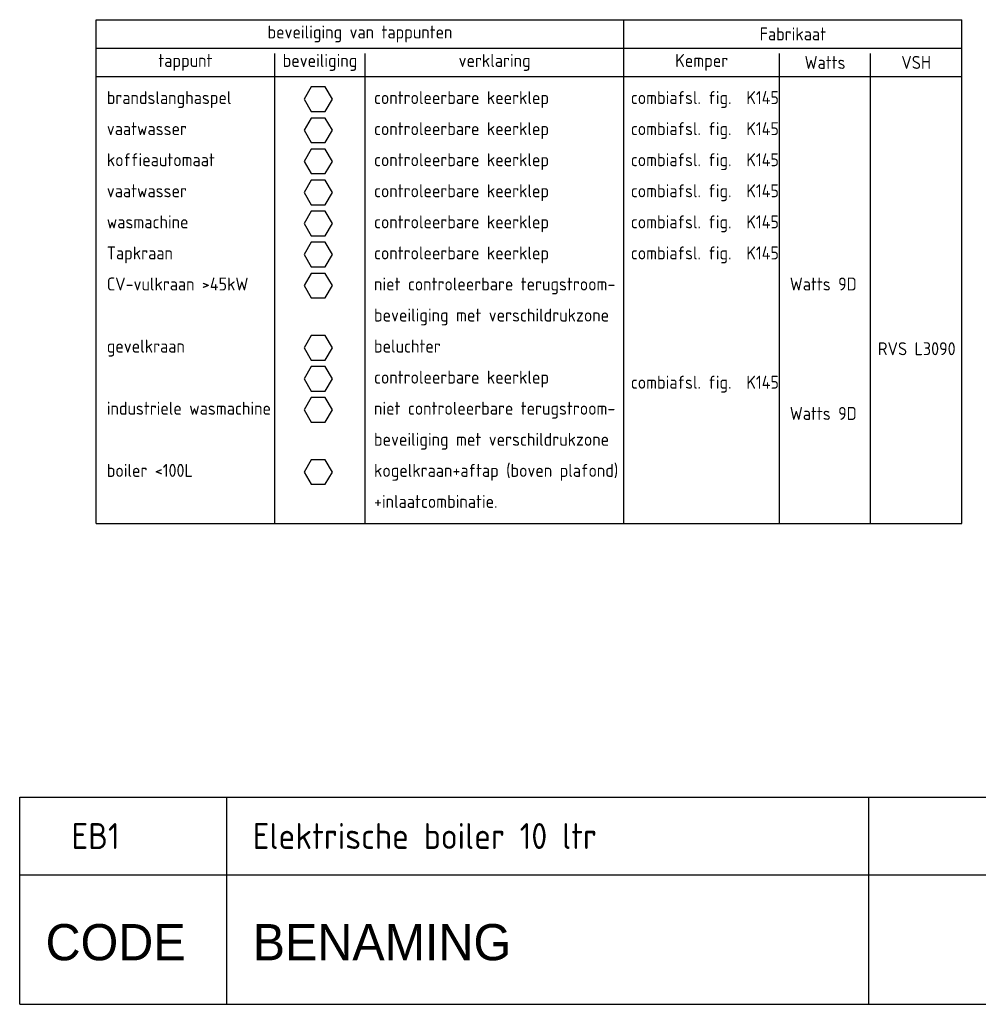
# Model space of a CAD drawing. Header units: millimetres. Extents: x -63669 to 19810, y 5754 to 49638.
# Tile 10 of 16: x 3810 to 13068, y 6987 to 16496. Entities that reach past the tile are written whole.
import ezdxf
from ezdxf.enums import TextEntityAlignment as Align

# ---------------------------------------------------------------- set-up
doc = ezdxf.new("R2010")
doc.units = ezdxf.units.MM
doc.header["$LTSCALE"] = 50
doc.linetypes.add('2322110', pattern=[10, 5, -1, 1, -1, 1, -1])
for name, color, linetype in [('BESTEKCODES', 2, 'Continuous'), ('SANCODE$0$sancode', 2, 'Continuous'), ('WM531---', 2, 'Continuous')]:
    doc.layers.add(name, color=color, linetype=linetype)
doc.styles.add('BURO-025', font='ISO96.shx', dxfattribs={"height": 125})
doc.styles.add('SANCODE$0$BURO-035', font='BUROFONT.shx', dxfattribs={"height": 175})
doc.styles.get("Standard").update_dxf_attribs({"font": 'ARIAL.TTF'})

# ---------------------------------------------------------------- blocks, each defined once
blk = doc.blocks.new('EA-beveiliging')
at = {"color": 3, "linetype": 'Continuous'}
for p, q in [((-1.37, 2.37), (-2.74, 0)), ((1.37, 2.37), (-1.37, 2.37)), ((2.74, 0), (1.37, 2.37)), ((-2.74, 0), (-1.37, -2.37)), ((1.37, -2.37), (2.74, 0)), ((-1.37, -2.37), (1.37, -2.37))]:
    blk.add_line(p, q, dxfattribs=at)
at = {"color": 0, "flags": 2}
blk.add_attdef('EA', text='', height=2.5, dxfattribs=at).set_placement((0, 0), align=Align.MIDDLE)
blk = doc.blocks.new('CA-beveiliging')
at = {"color": 3, "linetype": 'Continuous'}
for p, q in [((-1.37, 2.37), (-2.74, 0)), ((1.37, 2.37), (-1.37, 2.37)), ((2.74, 0), (1.37, 2.37)), ((-2.74, 0), (-1.37, -2.37)), ((1.37, -2.37), (2.74, 0)), ((-1.37, -2.37), (1.37, -2.37))]:
    blk.add_line(p, q, dxfattribs=at)
at = {"color": 0, "flags": 2}
blk.add_attdef('CA', text='', height=2.5, dxfattribs=at).set_placement((0, 0), align=Align.MIDDLE)
blk = doc.blocks.new('DA-beveiliging')
at = {"color": 3, "linetype": 'Continuous'}
for p, q in [((-1.37, 2.37), (-2.74, 0)), ((1.37, 2.37), (-1.37, 2.37)), ((2.74, 0), (1.37, 2.37)), ((-2.74, 0), (-1.37, -2.37)), ((1.37, -2.37), (2.74, 0)), ((-1.37, -2.37), (1.37, -2.37))]:
    blk.add_line(p, q, dxfattribs=at)
at = {"color": 0, "flags": 2}
blk.add_attdef('DA', text='', height=2.5, dxfattribs=at).set_placement((0, 0), align=Align.MIDDLE)

msp = doc.modelspace()

# ---------------------------------------------------------------- linework, layer by layer
at = {"layer": 'SANCODE$0$sancode'}
msp.add_line((3810.3, 8987.3), (19810.3, 8987.3), dxfattribs=at)
at = {"layer": 'SANCODE$0$sancode', "color": 4}
for p, q in [((3810.3, 6987.3), (3810.3, 8987.3)), ((3810.3, 8237.3), (19810.3, 8237.3)), ((3810.3, 6987.3), (19810.3, 6987.3))]:
    msp.add_line(p, q, dxfattribs=at)
at = {"layer": 'SANCODE$0$sancode', "color": 1}
for p, q in [((5810.3, 8237.3), (5810.3, 8987.3)), ((12010.3, 6987.3), (12010.3, 8987.3)), ((5810.3, 6987.3), (5810.3, 8237.3))]:
    msp.add_line(p, q, dxfattribs=at)
at = {"layer": 'WM531---', "color": 2, "linetype": 'Continuous'}
for p, q in [((4547.9, 11630.6), (4547.9, 16495.5)), ((4547.9, 16495.5), (12907.9, 16495.5)), ((9645.4, 11630.6), (9645.4, 16495.5)), ((12907.9, 11630.6), (12907.9, 16495.5)), ((4547.9, 16220.5), (12907.9, 16220.5)), ((6272.9, 11630.6), (6272.9, 16170.5)), ((7147.9, 11630.6), (7147.9, 16170.5)), ((11147.9, 11630.6), (11147.9, 16170.5)), ((12027.9, 11630.6), (12027.9, 16170.5)), ((4547.9, 15945.5), (12907.9, 15945.5)), ((4547.9, 11630.6), (12907.9, 11630.6))]:
    msp.add_line(p, q, dxfattribs=at)

# ---------------------------------------------------------------- block references
at = {"xscale": 50, "yscale": 50, "zscale": 50}
for name, p in [('CA-beveiliging', (6693.3, 13927.4)), ('DA-beveiliging', (6693.3, 13327.4)), ('CA-beveiliging', (6693.3, 12727.4))]:
    msp.add_blockref(name, p, dxfattribs=at)
at = {"layer": 'WM531---', "color": 7, "linetype": '2322110', "xscale": 50, "yscale": 50, "zscale": 50}
for p in [(6693.3, 15727.4), (6693.3, 15427.4), (6693.3, 15127.4), (6693.3, 14827.4), (6693.3, 14527.4), (6693.3, 14227.4), (6693.3, 13027.4), (6693.3, 12127.4)]:
    msp.add_blockref('EA-beveiliging', p, dxfattribs=at)

# ---------------------------------------------------------------- texts
at = {"layer": 'BESTEKCODES', "style": 'BURO-025'}
for s, p in [('Elektrische boiler 10 ltr', (6060.3, 8487.3)), ('EB1', (4310.3, 8487.3))]:
    msp.add_text(s, height=250, dxfattribs=at).set_placement(p)
at = {"layer": 'SANCODE$0$sancode', "color": 4, "style": 'SANCODE$0$BURO-035'}
for s, p in [('CODE', (4060.3, 7412.3)), ('BENAMING', (6060.3, 7412.3))]:
    msp.add_text(s, height=350, dxfattribs=at).set_placement(p)
at = {"layer": 'WM531---', "color": 2, "linetype": '2322110', "style": 'BURO-025'}
for s, p in [('beveiliging van tappunten', (7096.7, 16358)), ('Fabrikaat', (11276.7, 16358))]:
    msp.add_text(s, height=125, dxfattribs=at).set_placement(p, align=Align.MIDDLE)
at = {"layer": 'WM531---', "color": 7, "linetype": '2322110', "style": 'BURO-025'}
for s, p in [('beveiliging', (6710.4, 16083)), ('verklaring', (8396.7, 16083)), ('tappunt', (5410.4, 16083)), ('Kemper', (10396.7, 16083)), ('Watts', (11587.9, 16083)), ('VSH', (12467.9, 16083))]:
    msp.add_text(s, height=125, dxfattribs=at).set_placement(p, align=Align.MIDDLE)
for s, p in [('brandslanghaspel', (4651.6, 15680.6)), ('controleerbare keerklep', (7232.1, 15680.6)), ('combiafsl. fig.  K145', (9712.3, 15680.6)), ('vaatwasser', (4651.6, 15380.6)), ('controleerbare keerklep', (7232.1, 15380.6)), ('combiafsl. fig.  K145', (9712.3, 15380.6)), ('koffieautomaat', (4651.6, 15080.6)), ('controleerbare keerklep', (7232.1, 15080.6)), ('combiafsl. fig.  K145', (9712.3, 15080.6)), ('vaatwasser', (4651.6, 14780.6)), ('controleerbare keerklep', (7232.1, 14780.6)), ('combiafsl. fig.  K145', (9712.3, 14780.6)), ('wasmachine', (4651.6, 14480.6)), ('controleerbare keerklep', (7232.1, 14480.6)), ('combiafsl. fig.  K145', (9712.3, 14480.6)), ('Tapkraan', (4651.6, 14180.6)), ('controleerbare keerklep', (7232.1, 14180.6)), ('combiafsl. fig.  K145', (9712.3, 14180.6)), ('CV-vulkraan >45kW', (4651.6, 13880.6)), ('niet controleerbare terugstroom-', (7232.1, 13880.6)), ('Watts 9D', (11247.5, 13880.6)), ('beveiliging met verschildrukzone', (7232.1, 13580.6)), ('gevelkraan', (4651.6, 13280.6)), ('beluchter', (7232.1, 13280.6)), ('RVS L3090', (12098.3, 13255.6)), ('controleerbare keerklep', (7232.1, 12980.6)), ('combiafsl. fig.  K145', (9712.3, 12932.1)), ('industriele wasmachine', (4651.6, 12680.6)), ('niet controleerbare terugstroom-', (7232.1, 12680.6)), ('Watts 9D', (11247.5, 12630.9)), ('beveiliging met verschildrukzone', (7232.1, 12380.6)), ('boiler <100L', (4651.6, 12080.6)), ('kogelkraan+aftap (boven plafond)', (7232.1, 12080.6)), ('+inlaatcombinatie.', (7232.1, 11780.6))]:
    msp.add_text(s, height=125, dxfattribs=at).set_placement(p)

doc.saveas('drawing.dxf')
